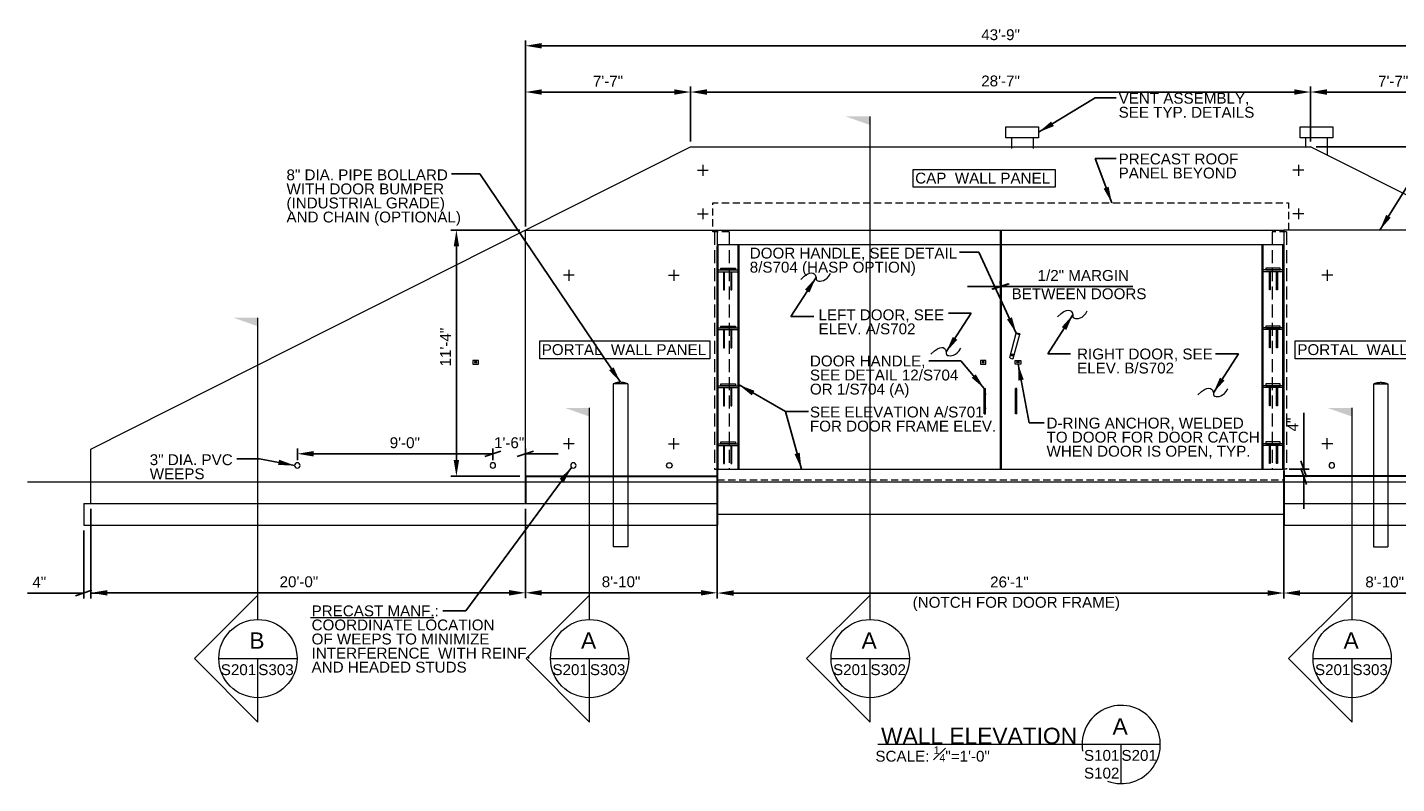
# Model space of a CAD drawing. Header units: inches. Extents: x 75 to 1262, y -279 to 511.
# Tile 2 of 3: x 75 to 832, y 93 to 511. Entities that reach past the tile are written whole.
import ezdxf
from ezdxf.enums import TextEntityAlignment as Align

# ---------------------------------------------------------------- set-up
doc = ezdxf.new("R2010")
doc.units = ezdxf.units.IN
doc.header["$LTSCALE"] = 16
doc.header["$MEASUREMENT"] = 0
for name, pattern in [('DGN Style 2', [0.448068, 0.268841, -0.179227]), ('DGN Style 3', [0.627296, 0.448068, -0.179227]), ('DGN Style 5', [0.313648, 0.13442, -0.179227]), ('HIDDEN', [0.375, 0.25, -0.125])]:
    doc.linetypes.add(name, pattern=pattern)
for name, color, linetype, lineweight in [('G-ANNO-DIM', 1, 'Continuous', 0), ('G-ANNO-TEXT', 7, 'Continuous', 0), ('Level 1', 7, 'Continuous', 0), ('S-FNDN-FTNG', 48, 'Continuous', 13), ('S-FNDN-PEDS', 48, 'Continuous', 30), ('S-WALL-LOAD', 3, 'Continuous', 13)]:
    doc.layers.add(name, color=color, linetype=linetype, lineweight=lineweight)
doc.styles.add("3 4 1'-0", font='arial.ttf', dxfattribs={"height": 2})
doc.styles.add("3 4 1'-0_0", font='arial.ttf')
doc.styles.add("_1 4 1'-0", font='arial.ttf', dxfattribs={"height": 6})
doc.dimstyles.new("1 4 1'-0", dxfattribs={"dimtxt": 6, "dimasz": 9, "dimexe": 3, "dimexo": 3, "dimgap": 3, "dimtad": 1, "dimdec": 0, "dimzin": 11, "dimdsep": 46, "dimlunit": 3, "dimtxsty": "_1 4 1'-0", "dimcen": 0.09, "dimadec": 4, "dimazin": 3, "dimtfac": 1, "dimtdec": 0, "dimtofl": 0, "dimtmove": 0, "dimatfit": 3, "dimfxl": 1, "dimfrac": 2, "dimtzin": 11, "dimarcsym": 0})
doc.dimstyles.new("3 4 1'-0", dxfattribs={"dimtxt": 2, "dimasz": 3, "dimexe": 1, "dimexo": 1, "dimgap": 1, "dimtad": 1, "dimdec": 0, "dimzin": 11, "dimdsep": 46, "dimlunit": 3, "dimtxsty": "3 4 1'-0", "dimcen": 0.09, "dimadec": 4, "dimazin": 3, "dimtfac": 1, "dimtdec": 0, "dimtofl": 0, "dimtmove": 0, "dimatfit": 3, "dimfxl": 1, "dimfrac": 2, "dimtzin": 11, "dimarcsym": 0})

# ---------------------------------------------------------------- blocks, each defined once
blk = doc.blocks.new('*D2')
at = {"layer": 'Defpoints', "color": 0, "lineweight": 0, "transparency": 16777216}
for p in [(441.79, 475.34), (441.79, 445.1), (350.55, 399.1)]:
    blk.add_point(p, dxfattribs=at)
at = {"layer": 'G-ANNO-DIM', "color": 0, "lineweight": -2, "transparency": 16777216}
for p, q in [((350.55, 402.1), (350.55, 478.34)), ((441.79, 448.1), (441.79, 478.34)), ((359.55, 475.34), (432.79, 475.34))]:
    blk.add_line(p, q, dxfattribs=at)
at = {"layer": 'G-ANNO-DIM', "color": 0, "lineweight": 0, "transparency": 16777216}
for points in [[(359.55, 476.84), (359.55, 473.84), (350.55, 475.34)], [(432.79, 476.84), (432.79, 473.84), (441.79, 475.34)]]:
    blk.add_solid(points, dxfattribs=at)
at = {"layer": 'G-ANNO-DIM', "color": 0, "transparency": 16777216, "insert": (396.17, 481.34), "char_height": 6, "attachment_point": 5, "style": "_1 4 1'-0"}
blk.add_mtext('7\'-7"', dxfattribs=at)
blk = doc.blocks.new('*D3')
at = {"layer": 'Defpoints', "color": 0, "lineweight": 0, "transparency": 16777216}
for p in [(784.31, 475.34), (441.79, 445.1), (784.31, 445.1)]:
    blk.add_point(p, dxfattribs=at)
at = {"layer": 'G-ANNO-DIM', "color": 0, "lineweight": -2, "transparency": 16777216}
for p, q in [((441.79, 448.1), (441.79, 478.34)), ((784.31, 448.1), (784.31, 478.34)), ((450.79, 475.34), (775.31, 475.34))]:
    blk.add_line(p, q, dxfattribs=at)
at = {"layer": 'G-ANNO-DIM', "color": 0, "lineweight": 0, "transparency": 16777216}
for points in [[(450.79, 476.84), (450.79, 473.84), (441.79, 475.34)], [(775.31, 476.84), (775.31, 473.84), (784.31, 475.34)]]:
    blk.add_solid(points, dxfattribs=at)
at = {"layer": 'G-ANNO-DIM', "color": 0, "transparency": 16777216, "insert": (613.05, 481.41), "char_height": 6, "attachment_point": 5, "style": "_1 4 1'-0"}
blk.add_mtext('28\'-7"', dxfattribs=at)
blk = doc.blocks.new('*D4')
at = {"layer": 'Defpoints', "color": 0, "lineweight": 0, "transparency": 16777216}
for p in [(875.55, 475.34), (784.31, 445.1), (875.55, 398.1)]:
    blk.add_point(p, dxfattribs=at)
at = {"layer": 'G-ANNO-DIM', "color": 0, "lineweight": -2, "transparency": 16777216}
for p, q in [((784.31, 448.1), (784.31, 478.34)), ((875.55, 401.1), (875.55, 478.34)), ((793.31, 475.34), (866.55, 475.34))]:
    blk.add_line(p, q, dxfattribs=at)
at = {"layer": 'G-ANNO-DIM', "color": 0, "lineweight": 0, "transparency": 16777216}
for points in [[(793.31, 476.84), (793.31, 473.84), (784.31, 475.34)], [(866.55, 476.84), (866.55, 473.84), (875.55, 475.34)]]:
    blk.add_solid(points, dxfattribs=at)
at = {"layer": 'G-ANNO-DIM', "color": 0, "transparency": 16777216, "insert": (829.93, 481.34), "char_height": 6, "attachment_point": 5, "style": "_1 4 1'-0"}
blk.add_mtext('7\'-7"', dxfattribs=at)
blk = doc.blocks.new('*D5')
at = {"layer": 'Defpoints', "color": 0, "lineweight": 0, "transparency": 16777216}
for p in [(875.55, 500.89), (350.55, 398.1), (875.55, 398.1)]:
    blk.add_point(p, dxfattribs=at)
at = {"layer": 'G-ANNO-DIM', "color": 0, "lineweight": -2, "transparency": 16777216}
for p, q in [((350.55, 401.1), (350.55, 503.89)), ((359.55, 500.89), (866.55, 500.89)), ((875.55, 401.1), (875.55, 503.89))]:
    blk.add_line(p, q, dxfattribs=at)
at = {"layer": 'G-ANNO-DIM', "color": 0, "lineweight": 0, "transparency": 16777216}
for points in [[(359.55, 502.39), (359.55, 499.39), (350.55, 500.89)], [(866.55, 502.39), (866.55, 499.39), (875.55, 500.89)]]:
    blk.add_solid(points, dxfattribs=at)
at = {"layer": 'G-ANNO-DIM', "color": 0, "transparency": 16777216, "insert": (613.05, 506.95), "char_height": 6, "attachment_point": 5, "style": "_1 4 1'-0"}
blk.add_mtext('43\'-9"', dxfattribs=at)
blk = doc.blocks.new('*D8')
at = {"layer": 'Defpoints', "color": 0, "lineweight": 0, "transparency": 16777216}
for p in [(784.31, 445.1), (1137, 445.1), (875.55, 399.1)]:
    blk.add_point(p, dxfattribs=at)
at = {"layer": 'G-ANNO-DIM', "color": 0, "lineweight": -2, "transparency": 16777216}
for p, q in [((787.31, 445.1), (1140, 445.1)), ((1137, 408.1), (1137, 436.1)), ((878.55, 399.1), (1140, 399.1))]:
    blk.add_line(p, q, dxfattribs=at)
at = {"layer": 'G-ANNO-DIM', "color": 0, "lineweight": 0, "transparency": 16777216}
for points in [[(1135.5, 436.1), (1138.5, 436.1), (1137, 445.1)], [(1135.5, 408.1), (1138.5, 408.1), (1137, 399.1)]]:
    blk.add_solid(points, dxfattribs=at)
at = {"layer": 'G-ANNO-DIM', "color": 0, "transparency": 16777216, "insert": (1130.94, 422.1), "char_height": 6, "attachment_point": 5, "rotation": 90, "style": "_1 4 1'-0"}
blk.add_mtext('3\'-10"', dxfattribs=at)
blk = doc.blocks.new('*D15')
at = {"layer": 'Defpoints', "color": 0, "lineweight": 0, "transparency": 16777216}
for p in [(769.55, 251.1), (875.55, 248.1), (769.55, 198.62)]:
    blk.add_point(p, dxfattribs=at)
at = {"layer": 'G-ANNO-DIM', "color": 0, "lineweight": -2, "transparency": 16777216}
for p, q in [((769.55, 248.1), (769.55, 195.62)), ((875.55, 245.1), (875.55, 195.62)), ((866.55, 198.62), (778.55, 198.62))]:
    blk.add_line(p, q, dxfattribs=at)
at = {"layer": 'G-ANNO-DIM', "color": 0, "lineweight": 0, "transparency": 16777216}
for points in [[(778.55, 200.12), (778.55, 197.12), (769.55, 198.62)], [(866.55, 200.12), (866.55, 197.12), (875.55, 198.62)]]:
    blk.add_solid(points, dxfattribs=at)
at = {"layer": 'G-ANNO-DIM', "color": 0, "transparency": 16777216, "insert": (825.23, 204.69), "char_height": 6, "attachment_point": 5, "style": "_1 4 1'-0"}
blk.add_mtext('8\'-10"', dxfattribs=at)
blk = doc.blocks.new('*D16')
at = {"layer": 'Defpoints', "color": 0, "lineweight": 0, "transparency": 16777216}
for p in [(110.55, 248.1), (350.55, 248.1), (350.55, 198.75)]:
    blk.add_point(p, dxfattribs=at)
at = {"layer": 'G-ANNO-DIM', "color": 0, "lineweight": -2, "transparency": 16777216}
for p, q in [((110.55, 245.1), (110.55, 195.75)), ((350.55, 245.1), (350.55, 195.75)), ((119.55, 198.75), (341.55, 198.75))]:
    blk.add_line(p, q, dxfattribs=at)
at = {"layer": 'G-ANNO-DIM', "color": 0, "lineweight": 0, "transparency": 16777216}
for points in [[(119.55, 200.25), (119.55, 197.25), (110.55, 198.75)], [(341.55, 200.25), (341.55, 197.25), (350.55, 198.75)]]:
    blk.add_solid(points, dxfattribs=at)
at = {"layer": 'G-ANNO-DIM', "color": 0, "transparency": 16777216, "insert": (225.4, 204.81), "char_height": 6, "attachment_point": 5, "style": "_1 4 1'-0"}
blk.add_mtext('20\'-0"', dxfattribs=at)
blk = doc.blocks.new('*D17')
at = {"layer": 'Defpoints', "color": 0, "lineweight": 0, "transparency": 16777216}
for p in [(350.55, 248.1), (456.55, 249.6), (456.55, 198.75)]:
    blk.add_point(p, dxfattribs=at)
at = {"layer": 'G-ANNO-DIM', "color": 0, "lineweight": -2, "transparency": 16777216}
for p, q in [((350.55, 245.1), (350.55, 195.75)), ((456.55, 246.6), (456.55, 195.75)), ((359.55, 198.75), (447.55, 198.75))]:
    blk.add_line(p, q, dxfattribs=at)
at = {"layer": 'G-ANNO-DIM', "color": 0, "lineweight": 0, "transparency": 16777216}
for points in [[(359.55, 200.25), (359.55, 197.25), (350.55, 198.75)], [(447.55, 200.25), (447.55, 197.25), (456.55, 198.75)]]:
    blk.add_solid(points, dxfattribs=at)
at = {"layer": 'G-ANNO-DIM', "color": 0, "transparency": 16777216, "insert": (403.38, 204.81), "char_height": 6, "attachment_point": 5, "style": "_1 4 1'-0"}
blk.add_mtext('8\'-10"', dxfattribs=at)
blk = doc.blocks.new('_Oblique_0.3')
at = {"color": 0, "linetype": 'ByBlock', "lineweight": -2}
for p, q in [((0, 0), (-1, 0)), ((0.5, 0.167), (-0.5, -0.167))]:
    blk.add_line(p, q, dxfattribs=at)
blk = doc.blocks.new('*D19')
at = {"layer": 'Defpoints', "color": 0, "lineweight": 0, "transparency": 16777216}
for p in [(110.55, 248.1), (106.55, 236.1), (106.55, 198.62)]:
    blk.add_point(p, dxfattribs=at)
at = {"layer": 'G-ANNO-DIM', "color": 0, "lineweight": -2, "transparency": 16777216}
for p, q in [((110.55, 245.1), (110.55, 195.62)), ((106.55, 233.1), (106.55, 195.62)), ((97.55, 198.62), (75.41, 198.62)), ((110.55, 198.62), (119.55, 198.62))]:
    blk.add_line(p, q, dxfattribs=at)
at = {"layer": 'G-ANNO-DIM', "color": 0, "lineweight": -2, "transparency": 16777216, "xscale": 9, "yscale": 9, "zscale": 9}
blk.add_blockref('_Oblique_0.3', (106.55, 198.62), dxfattribs=at)
at = {"layer": 'G-ANNO-DIM', "color": 0, "transparency": 16777216, "insert": (81.98, 204.62), "char_height": 6, "attachment_point": 5, "style": "_1 4 1'-0"}
blk.add_mtext('4"', dxfattribs=at)
blk = doc.blocks.new('_None')
blk = doc.blocks.new('*D21')
at = {"layer": 'Defpoints', "color": 0, "lineweight": 0, "transparency": 16777216}
for p in [(350.55, 399.1), (312.42, 263.1), (350.55, 263.1)]:
    blk.add_point(p, dxfattribs=at)
at = {"layer": 'G-ANNO-DIM', "color": 0, "lineweight": -2, "transparency": 16777216}
for p, q in [((347.55, 399.1), (309.42, 399.1)), ((312.42, 390.1), (312.42, 272.1)), ((347.55, 263.1), (309.42, 263.1))]:
    blk.add_line(p, q, dxfattribs=at)
at = {"layer": 'G-ANNO-DIM', "color": 0, "lineweight": 0, "transparency": 16777216}
for points in [[(310.92, 390.1), (313.92, 390.1), (312.42, 399.1)], [(310.92, 272.1), (313.92, 272.1), (312.42, 263.1)]]:
    blk.add_solid(points, dxfattribs=at)
at = {"layer": 'G-ANNO-DIM', "color": 0, "transparency": 16777216, "insert": (306.41, 334.46), "char_height": 6, "attachment_point": 5, "rotation": 90, "style": "_1 4 1'-0"}
blk.add_mtext('11\'-4"', dxfattribs=at)
blk = doc.blocks.new('*D22')
at = {"layer": 'Defpoints', "color": 0, "lineweight": 0, "transparency": 16777216}
for p in [(456.55, 236.1), (769.55, 236.1), (769.55, 198.62)]:
    blk.add_point(p, dxfattribs=at)
at = {"layer": 'G-ANNO-DIM', "color": 0, "lineweight": -2, "transparency": 16777216}
for p, q in [((456.55, 233.1), (456.55, 195.62)), ((769.55, 233.1), (769.55, 195.62)), ((465.55, 198.62), (760.55, 198.62))]:
    blk.add_line(p, q, dxfattribs=at)
at = {"layer": 'G-ANNO-DIM', "color": 0, "lineweight": 0, "transparency": 16777216}
for points in [[(465.55, 200.12), (465.55, 197.12), (456.55, 198.62)], [(760.55, 200.12), (760.55, 197.12), (769.55, 198.62)]]:
    blk.add_solid(points, dxfattribs=at)
at = {"layer": 'G-ANNO-DIM', "color": 0, "transparency": 16777216, "insert": (617.94, 204.69), "char_height": 6, "attachment_point": 5, "style": "_1 4 1'-0"}
blk.add_mtext('26\'-1"', dxfattribs=at)
blk = doc.blocks.new('*D23')
at = {"layer": 'Defpoints', "color": 0, "lineweight": 0, "transparency": 16777216}
for p in [(332.55, 275.53), (332.55, 269.1), (350.55, 257.1)]:
    blk.add_point(p, dxfattribs=at)
at = {"layer": 'G-ANNO-DIM', "color": 0, "lineweight": -2, "transparency": 16777216}
for p, q in [((323.55, 275.53), (314.55, 275.53)), ((332.55, 272.1), (332.55, 278.53)), ((350.55, 260.1), (350.55, 278.53)), ((359.55, 275.53), (368.55, 275.53))]:
    blk.add_line(p, q, dxfattribs=at)
at = {"layer": 'G-ANNO-DIM', "color": 0, "lineweight": -2, "transparency": 16777216, "xscale": 9, "yscale": 9, "zscale": 9}
blk.add_blockref('_Oblique_0.3', (332.55, 275.53), dxfattribs=at)
at = {"layer": 'G-ANNO-DIM', "color": 0, "lineweight": -2, "transparency": 16777216, "xscale": 9, "yscale": 9, "zscale": 9, "rotation": 180}
blk.add_blockref('_Oblique_0.3', (350.55, 275.53), dxfattribs=at)
at = {"layer": 'G-ANNO-DIM', "color": 0, "transparency": 16777216, "insert": (341.55, 281.6), "char_height": 6, "attachment_point": 5, "style": "_1 4 1'-0"}
blk.add_mtext('1\'-6"', dxfattribs=at)
blk = doc.blocks.new('*D24')
at = {"layer": 'Defpoints', "color": 0, "lineweight": 0, "transparency": 16777216}
for p in [(224.55, 275.53), (224.55, 269.1), (332.55, 269.1)]:
    blk.add_point(p, dxfattribs=at)
at = {"layer": 'G-ANNO-DIM', "color": 0, "lineweight": -2, "transparency": 16777216}
for p, q in [((224.55, 272.1), (224.55, 278.53)), ((323.55, 275.53), (233.55, 275.53)), ((332.55, 272.1), (332.55, 278.53))]:
    blk.add_line(p, q, dxfattribs=at)
at = {"layer": 'G-ANNO-DIM', "color": 0, "lineweight": 0, "transparency": 16777216}
blk.add_solid([(233.55, 277.03), (233.55, 274.03), (224.55, 275.53)], dxfattribs=at)
at = {"layer": 'G-ANNO-DIM', "color": 0, "lineweight": -2, "transparency": 16777216, "xscale": 9, "yscale": 9, "zscale": 9}
blk.add_blockref('_Oblique_0.3', (332.55, 275.53), dxfattribs=at)
at = {"layer": 'G-ANNO-DIM', "color": 0, "transparency": 16777216, "insert": (283.92, 281.6), "char_height": 6, "attachment_point": 5, "style": "_1 4 1'-0"}
blk.add_mtext('9\'-0"', dxfattribs=at)
blk = doc.blocks.new('*D25')
at = {"layer": 'Defpoints', "color": 0, "lineweight": 0, "transparency": 16777216}
for p in [(612.8, 366.15), (613.3, 367.9), (613.3, 366.15)]:
    blk.add_point(p, dxfattribs=at)
at = {"layer": 'G-ANNO-DIM', "color": 0, "lineweight": -2, "transparency": 16777216}
for p, q in [((612.8, 369.15), (612.8, 370.9)), ((613.3, 369.15), (613.3, 370.9)), ((603.8, 367.9), (594.8, 367.9)), ((622.3, 367.9), (686.18, 367.9))]:
    blk.add_line(p, q, dxfattribs=at)
at = {"layer": 'G-ANNO-DIM', "color": 0, "lineweight": -2, "transparency": 16777216, "xscale": 9, "yscale": 9, "zscale": 9}
blk.add_blockref('_Oblique_0.3', (612.8, 367.9), dxfattribs=at)
at = {"layer": 'G-ANNO-DIM', "color": 0, "lineweight": -2, "transparency": 16777216, "xscale": 9, "yscale": 9, "zscale": 9, "rotation": 180}
blk.add_blockref('_Oblique_0.3', (613.3, 367.9), dxfattribs=at)
at = {"layer": 'G-ANNO-DIM', "color": 0, "transparency": 16777216, "insert": (658.74, 374), "char_height": 6, "attachment_point": 5, "style": "_1 4 1'-0"}
blk.add_mtext('1/2" MARGIN', dxfattribs=at)
blk = doc.blocks.new('*D26')
at = {"layer": 'Defpoints', "color": 0, "lineweight": 0, "transparency": 16777216}
for p in [(769.55, 267.1), (780.49, 267.1), (769.55, 263.1)]:
    blk.add_point(p, dxfattribs=at)
at = {"layer": 'G-ANNO-DIM', "color": 0, "lineweight": -2, "transparency": 16777216}
for p, q in [((780.49, 276.1), (780.49, 298.24)), ((772.55, 267.1), (783.49, 267.1)), ((772.55, 263.1), (783.49, 263.1)), ((780.49, 254.1), (780.49, 245.1))]:
    blk.add_line(p, q, dxfattribs=at)
at = {"layer": 'G-ANNO-DIM', "color": 0, "lineweight": -2, "transparency": 16777216, "xscale": 9, "yscale": 9, "zscale": 9}
for p, rotation in [((780.49, 267.1), 270), ((780.49, 263.1), 90)]:
    blk.add_blockref('_Oblique_0.3', p, dxfattribs=dict(at, rotation=rotation))
at = {"layer": 'G-ANNO-DIM', "color": 0, "transparency": 16777216, "insert": (774.49, 291.67), "char_height": 6, "attachment_point": 5, "rotation": 90, "style": "_1 4 1'-0"}
blk.add_mtext('4"', dxfattribs=at)

msp = doc.modelspace()

# ---------------------------------------------------------------- linework, layer by layer
at = {"layer": 'G-ANNO-TEXT', "color": 7, "linetype": 'Continuous', "lineweight": 0}
for p, q in [((541.02536, 184.02441, -0.00002), (541.02536, 461.846, -0.00002)), ((202.79825, 184.02441, -0.00002), (202.79825, 350.70624, -0.00002)), ((386.02191, 184.02441, -0.00002), (386.02191, 300.82763, -0.00002)), ((807.27974, 184.02441, -0.00002), (807.27974, 300.82763, -0.00002))]:
    msp.add_line(p, q, dxfattribs=at)
at = {"layer": 'G-ANNO-TEXT'}
for p, q in [((619.04053, 450.09935, -0.00002), (619.04053, 444.09935, -0.00002)), ((631.04053, 450.09935, -0.00002), (631.04053, 444.09935, -0.00002)), ((781.54644, 450.09935, -0.00002), (781.54644, 445.09935, -0.00002)), ((793.54644, 450.09935, -0.00002), (793.54644, 440.44102, -0.00002)), ((445.54644, 432.09935), (451.54644, 432.09935)), ((448.54644, 435.09935), (448.54644, 429.09935)), ((780.54644, 432.09935), (774.54644, 432.09935)), ((777.54644, 435.09935), (777.54644, 429.09935)), ((448.54644, 411.09935), (448.54644, 405.09935)), ((777.54644, 411.09935), (777.54644, 405.09935)), ((445.54644, 408.09935), (451.54644, 408.09935)), ((780.54644, 408.09935), (774.54644, 408.09935)), ((456.54644, 399.09935, -0.00002), (769.54644, 399.09935, -0.00002)), ((456.54644, 398.09935), (456.54644, 399.09935)), ((612.79644, 399.09935, -0.00002), (612.79644, 267.09935, -0.00002)), ((613.29644, 399.09935, -0.00002), (613.29644, 267.09935, -0.00002)), ((769.54644, 399.09935), (769.54644, 398.09935)), ((456.54644, 391.09935, -0.00002), (769.54644, 391.09935, -0.00002)), ((377.54644, 374.09935), (371.54644, 374.09935)), ((374.54644, 377.09935), (374.54644, 371.09935)), ((429.54644, 374.09935), (435.54644, 374.09935)), ((432.54644, 377.09935), (432.54644, 371.09935)), ((457.04644, 377.09935, -0.00002), (468.04644, 377.09935, -0.00002)), ((457.04644, 376.09935, -0.00002), (468.04644, 376.09935, -0.00002)), ((769.04644, 377.09935, -0.00002), (758.04644, 377.09935, -0.00002)), ((769.04644, 376.09935, -0.00002), (758.04644, 376.09935, -0.00002)), ((796.54644, 374.09935), (790.54644, 374.09935)), ((793.54644, 377.09935), (793.54644, 371.09935)), ((457.04644, 345.09935, -0.00002), (468.04644, 345.09935, -0.00002)), ((457.04644, 344.09935, -0.00002), (468.04644, 344.09935, -0.00002)), ((618.15438, 328.76782), (621.74903, 342.18323)), ((620.08624, 328.25019), (623.68088, 341.66559)), ((621.73297, 342.12328), (621.7651, 342.24318)), ((621.99474, 342.37576), (623.56436, 341.95518)), ((623.66482, 341.60564), (623.69695, 341.72554)), ((769.04644, 345.09935, -0.00002), (758.04644, 345.09935, -0.00002)), ((769.04644, 344.09935, -0.00002), (758.04644, 344.09935, -0.00002)), ((618.40438, 328.33481), (618.15438, 328.76782)), ((618.40438, 328.33481), (619.65322, 328.00019)), ((619.65322, 328.00019), (620.08624, 328.25019)), ((399.04644, 314.09935), (399.04644, 224.09935)), ((407.04644, 314.09935), (399.04644, 314.09935)), ((407.04644, 314.09935), (407.04644, 224.09935)), ((457.04644, 313.09935, -0.00002), (468.04644, 313.09935, -0.00002)), ((457.04644, 312.09935, -0.00002), (468.04644, 312.09935, -0.00002)), ((604.04644, 297.59935, 0.00002), (604.04644, 311.59935, 0.00002)), ((604.04644, 311.59935, 0.00002), (604.79644, 311.59935, 0.00002)), ((604.79644, 297.59935, 0.00002), (604.79644, 311.59935, 0.00002)), ((621.29644, 297.59935, 0.00002), (621.29644, 311.59935, 0.00002)), ((622.04644, 311.59935, 0.00002), (621.29644, 311.59935, 0.00002)), ((622.04644, 297.59935, 0.00002), (622.04644, 311.59935, 0.00002)), ((769.04644, 313.09935, -0.00002), (758.04644, 313.09935, -0.00002)), ((769.04644, 312.09935, -0.00002), (758.04644, 312.09935, -0.00002)), ((819.04644, 314.09935), (819.04644, 224.09935)), ((819.04644, 314.09935), (827.04644, 314.09935)), ((827.04644, 314.09935), (827.04644, 224.09935)), ((604.04644, 297.59935, 0.00002), (604.79644, 297.59935, 0.00002)), ((622.04644, 297.59935, 0.00002), (621.29644, 297.59935, 0.00002)), ((377.54644, 281.09935), (371.54644, 281.09935)), ((374.54644, 278.09935), (374.54644, 284.09935)), ((429.54644, 281.09935), (435.54644, 281.09935)), ((432.54644, 278.09935), (432.54644, 284.09935)), ((457.04644, 281.09935, -0.00002), (468.04644, 281.09935, -0.00002)), ((457.04644, 280.09935, -0.00002), (468.04644, 280.09935, -0.00002)), ((769.04644, 281.09935, -0.00002), (758.04644, 281.09935, -0.00002)), ((769.04644, 280.09935, -0.00002), (758.04644, 280.09935, -0.00002)), ((796.54644, 281.09935), (790.54644, 281.09935)), ((793.54644, 278.09935), (793.54644, 284.09935)), ((75.4185, 260.09935, 0.00002), (1262.06007, 260.09935, 0.00002)), ((407.04644, 224.09935), (399.04644, 224.09935)), ((819.04644, 224.09935), (827.04644, 224.09935)), ((231.85812, 185.0285), (299.93838, 185.0285)), ((181.18329, 162.40945, -0.00002), (224.4132, 162.40945, -0.00002)), ((202.79825, 140.79449, -0.00002), (202.79825, 162.40945, -0.00002)), ((364.40695, 162.40945, -0.00002), (407.63687, 162.40945, -0.00002)), ((386.02191, 140.79449, -0.00002), (386.02191, 162.40945, -0.00002)), ((519.4104, 162.40945, -0.00002), (562.64032, 162.40945, -0.00002)), ((541.02536, 140.79449, -0.00002), (541.02536, 162.40945, -0.00002)), ((785.66478, 162.40945, -0.00002), (828.89469, 162.40945, -0.00002)), ((807.27974, 140.79449, -0.00002), (807.27974, 162.40945, -0.00002)), ((701.28257, 114.98273, -0.00002), (545.2204, 114.98273, -0.00002)), ((679.66761, 93.36778, -0.00002), (679.66761, 114.98273, -0.00002))]:
    msp.add_line(p, q, dxfattribs=at)
at = {"layer": 'G-ANNO-TEXT', "linetype": 'DGN Style 3'}
for p, q in [((455.04644, 398.09935, -0.00002), (455.04644, 267.09935, -0.00002)), ((463.04644, 398.09935, -0.00002), (463.04644, 267.09935, -0.00002)), ((763.04644, 398.09935, -0.00002), (763.04644, 267.09935, -0.00002)), ((771.04644, 398.09935, -0.00002), (771.04644, 267.09935, -0.00002)), ((455.04644, 267.09935), (456.54644, 267.09935)), ((771.04644, 267.09935), (769.54644, 267.09935))]:
    msp.add_line(p, q, dxfattribs=at)
at = {"layer": 'G-ANNO-TEXT', "linetype": 'DGN Style 5'}
msp.add_line((621.86555, 341.89364), (623.43518, 341.47306), dxfattribs=at)
at = {"layer": 'G-ANNO-TEXT', "linetype": 'HIDDEN'}
msp.add_line((456.54644, 261.09935, -0.00002), (769.54644, 261.09935, -0.00002), dxfattribs=at)
at = {"layer": 'G-ANNO-TEXT', "linetype": 'HIDDEN', "elevation": -0.00002, "flags": 128}
msp.add_lwpolyline([(463.04644, 398.09935), (454.04644, 398.09935), (454.04644, 414.09935), (772.04644, 414.09935), (772.04644, 398.09935), (763.04644, 398.09935)], dxfattribs=at)
at = {"layer": 'G-ANNO-TEXT', "elevation": -0.00002, "flags": 128}
for points in [[(458.54644, 378.09935), (466.54644, 378.09935), (466.54644, 377.09935), (466.54644, 377.09935)], [(466.54644, 377.09935), (458.54644, 377.09935), (458.54644, 378.09935)], [(460.04644, 376.09935), (460.04644, 366.09935), (460.54644, 366.09935), (460.54644, 376.09935)], [(464.04644, 376.09935), (464.04644, 366.09935), (464.54644, 366.09935), (464.54644, 376.09935)], [(767.54644, 378.09935), (759.54644, 378.09935), (759.54644, 377.09935), (759.54644, 377.09935)], [(759.54644, 377.09935), (767.54644, 377.09935), (767.54644, 378.09935)], [(762.04644, 376.09935), (762.04644, 366.09935), (761.54644, 366.09935), (761.54644, 376.09935)], [(766.04644, 376.09935), (766.04644, 366.09935), (765.54644, 366.09935), (765.54644, 376.09935)], [(458.54644, 346.09935), (466.54644, 346.09935), (466.54644, 345.09935), (466.54644, 345.09935)], [(466.54644, 345.09935), (458.54644, 345.09935), (458.54644, 346.09935)], [(460.04644, 344.09935), (460.04644, 334.09935), (460.54644, 334.09935), (460.54644, 344.09935)], [(464.04644, 344.09935), (464.04644, 334.09935), (464.54644, 334.09935), (464.54644, 344.09935)], [(767.54644, 346.09935), (759.54644, 346.09935), (759.54644, 345.09935), (759.54644, 345.09935)], [(759.54644, 345.09935), (767.54644, 345.09935), (767.54644, 346.09935)], [(762.04644, 344.09935), (762.04644, 334.09935), (761.54644, 334.09935), (761.54644, 344.09935)], [(766.04644, 344.09935), (766.04644, 334.09935), (765.54644, 334.09935), (765.54644, 344.09935)], [(458.54644, 314.09935), (466.54644, 314.09935), (466.54644, 313.09935), (466.54644, 313.09935)], [(466.54644, 313.09935), (458.54644, 313.09935), (458.54644, 314.09935)], [(460.04644, 312.09935), (460.04644, 302.09935), (460.54644, 302.09935), (460.54644, 312.09935)], [(464.04644, 312.09935), (464.04644, 302.09935), (464.54644, 302.09935), (464.54644, 312.09935)], [(767.54644, 314.09935), (759.54644, 314.09935), (759.54644, 313.09935), (759.54644, 313.09935)], [(759.54644, 313.09935), (767.54644, 313.09935), (767.54644, 314.09935)], [(762.04644, 312.09935), (762.04644, 302.09935), (761.54644, 302.09935), (761.54644, 312.09935)], [(766.04644, 312.09935), (766.04644, 302.09935), (765.54644, 302.09935), (765.54644, 312.09935)], [(458.54644, 282.09935), (466.54644, 282.09935), (466.54644, 281.09935), (466.54644, 281.09935)], [(466.54644, 281.09935), (458.54644, 281.09935), (458.54644, 282.09935)], [(460.04644, 280.09935), (460.04644, 270.09935), (460.54644, 270.09935), (460.54644, 280.09935)], [(464.04644, 280.09935), (464.04644, 270.09935), (464.54644, 270.09935), (464.54644, 280.09935)], [(767.54644, 282.09935), (759.54644, 282.09935), (759.54644, 281.09935), (759.54644, 281.09935)], [(759.54644, 281.09935), (767.54644, 281.09935), (767.54644, 282.09935)], [(762.04644, 280.09935), (762.04644, 270.09935), (761.54644, 270.09935), (761.54644, 280.09935)], [(766.04644, 280.09935), (766.04644, 270.09935), (765.54644, 270.09935), (765.54644, 280.09935)]]:
    msp.add_lwpolyline(points, dxfattribs=at)
for points in [[(202.79825, 184.02441), (202.79825, 197.53933), (167.66839, 162.44208), (202.79825, 127.34483), (202.79825, 140.79449, -1), (202.79825, 184.02441)], [(386.02191, 184.02441), (386.02191, 197.53933), (350.89206, 162.44208), (386.02191, 127.34483), (386.02191, 140.79449, -1), (386.02191, 184.02441)], [(541.02536, 184.02441), (541.02536, 197.53933), (505.89551, 162.44208), (541.02536, 127.34483), (541.02536, 140.79449, -1), (541.02536, 184.02441)], [(807.27974, 184.02441), (807.27974, 197.53933), (772.14988, 162.44208), (807.27974, 127.34483), (807.27974, 140.79449, -1), (807.27974, 184.02441)]]:
    msp.add_lwpolyline(points, format="xyb", dxfattribs=at)
at = {"layer": 'G-ANNO-TEXT'}
for centre, radius in [((604.42144, 308.59935, 0.00002), 0.375), ((604.42144, 300.59935, 0.00002), 0.375), ((430.04644, 269.09935, -0.00002), 1.5), ((202.79825, 162.40945, -0.00002), 21.61496), ((386.02191, 162.40945, -0.00002), 21.61496), ((541.02536, 162.40945, -0.00002), 21.61496), ((807.27974, 162.40945, -0.00002), 21.61496)]:
    msp.add_circle(centre, radius, dxfattribs=at)
at = {"layer": 'G-ANNO-TEXT', "extrusion": (0, 0, -1)}
for centre, radius in [((-621.67144, 308.59935, -0.00002), 0.375), ((-621.67144, 300.59935, -0.00002), 0.375), ((-224.54644, 269.09935, 0.00002), 1.5), ((-332.54644, 269.09935, 0.00002), 1.5), ((-377.04644, 269.09935, 0.00002), 1.5), ((-796.04644, 269.09935, 0.00002), 1.5)]:
    msp.add_circle(centre, radius, dxfattribs=at)
at = {"layer": 'G-ANNO-TEXT', "linetype": 'DGN Style 5'}
msp.add_arc((621.91408, 342.07475), 0.1875, 165, 255, dxfattribs=at)
at = {"layer": 'G-ANNO-TEXT', "extrusion": (0, 0, -1)}
for centre, start, end in [((-621.94621, 342.19465), 15, 105), ((-623.51584, 341.77407), 105, 195)]:
    msp.add_arc(centre, 0.1875, start, end, dxfattribs=at)
at = {"layer": 'G-ANNO-TEXT', "linetype": 'DGN Style 5', "extrusion": (0, 0, -1)}
msp.add_arc((-623.48371, 341.65417), 0.1875, 195, 285, dxfattribs=at)
at = {"layer": 'G-ANNO-TEXT'}
msp.add_arc((679.66761, 114.98273, -0.00002), 21.61496, 249.66196129, 189.79187067, dxfattribs=at)
for points, degree in [([(502.61355, 371.84588), (508.26153, 377.49633), (512.29701, 373.25722), (509.84031, 370.66778), (516.83195, 370.66778), (519.089, 375.08976)], 3), ([(644.48468, 351.15533), (650.13266, 356.80579), (654.16814, 352.56668), (651.71144, 349.97723), (658.70308, 349.97723), (660.96013, 354.39922)], 3), ([(574.52391, 330.6244), (580.17189, 336.27485), (584.20737, 332.03574), (581.75067, 329.4463), (588.74232, 329.4463), (590.99936, 333.86828)], 3), ([(407.04644, 314.09935), (403.04343, 315.9177), (399.04644, 314.09935)], 2), ([(722.10924, 308.09641), (727.75722, 313.74687), (731.7927, 309.50775), (729.336, 306.91831), (736.32765, 306.91831), (738.58469, 311.3403)], 3), ([(819.04644, 314.09935), (823.04946, 315.9177), (827.04644, 314.09935)], 2)]:
    msp.add_open_spline(points, degree=degree, dxfattribs=at)
at = {"layer": 'G-ANNO-TEXT', "color": 7, "linetype": 'Continuous', "lineweight": 13, "extrusion": (0, 0, -1)}
for points in [[(-541.02536, 461.846, 0.00002), (-527.47536, 461.846, 0.00002), (-541.02536, 457.07563, 0.00002)], [(-202.79825, 350.70624, 0.00002), (-189.24825, 350.70624, 0.00002), (-202.79825, 345.93587, 0.00002)], [(-386.02191, 300.82763, 0.00002), (-372.47191, 300.82763, 0.00002), (-386.02191, 296.05726, 0.00002)], [(-807.27974, 300.82763, 0.00002), (-793.72974, 300.82763, 0.00002), (-807.27974, 296.05726, 0.00002)]]:
    msp.add_solid(points, dxfattribs=at)
at = {"layer": 'G-ANNO-TEXT'}
for points in [[(616.04053, 456.09935, -0.00002), (634.04053, 456.09935, -0.00002), (634.04053, 450.09935, -0.00002), (616.04053, 450.09935, -0.00002)], [(778.54644, 456.09935, -0.00002), (796.54644, 456.09935, -0.00002), (796.54644, 450.09935, -0.00002), (778.54644, 450.09935, -0.00002)], [(564.74226, 432.61454), (643.21057, 432.61454), (643.21057, 422.73931), (564.74226, 422.73931)], [(358.42161, 337.8831), (452.34043, 337.8831), (452.34043, 328.00787), (358.42161, 328.00787)], [(775.85775, 337.8831), (869.77658, 337.8831), (869.77658, 328.00787), (775.85775, 328.00787)], [(324.54644, 327.09935), (321.54644, 327.09935), (321.54644, 325.09935), (324.54644, 325.09935)], [(323.62684, 326.25419), (322.46604, 326.25419), (322.46604, 325.94451), (323.62684, 325.94451)], [(604.90292, 327.09935), (601.90292, 327.09935), (601.90292, 325.09935), (604.90292, 325.09935)], [(603.98332, 326.25419), (602.82252, 326.25419), (602.82252, 325.94451), (603.98332, 325.94451)], [(619.17144, 330.47435), (619.92144, 330.47435), (619.92144, 329.72435), (619.17144, 329.72435)], [(621.18997, 327.09935), (624.18997, 327.09935), (624.18997, 325.09935), (621.18997, 325.09935)], [(622.10957, 326.25419), (623.27037, 326.25419), (623.27037, 325.94451), (622.10957, 325.94451)]]:
    msp.add_3dface(points, dxfattribs=at)
at = {"layer": 'G-ANNO-TEXT', "linetype": 'DGN Style 2'}
msp.add_3dface([(619.92144, 330.47435), (619.92144, 329.72435), (619.17144, 329.72435), (619.17144, 330.47435)], dxfattribs=at)
at = {"layer": 'Level 1'}
for p, q in [((456.54644, 266.09935, -0.00002), (456.54644, 390.09935, -0.00002)), ((457.04644, 267.09935, -0.00002), (457.04644, 391.09935, -0.00002)), ((468.04644, 267.09935, -0.00002), (468.04644, 391.09935, -0.00002)), ((468.54644, 267.09935, -0.00002), (468.54644, 391.09935, -0.00002)), ((757.54644, 267.09935, -0.00002), (757.54644, 391.09935, -0.00002)), ((758.04644, 267.09935, -0.00002), (758.04644, 391.09935, -0.00002)), ((769.04644, 267.09935, -0.00002), (769.04644, 391.09935, -0.00002))]:
    msp.add_line(p, q, dxfattribs=at)
at = {"layer": 'S-FNDN-FTNG'}
for p, q in [((456.54644, 267.09935, -0.00002), (769.54644, 267.09935, -0.00002)), ((106.54644, 248.09935, -0.00002), (106.54644, 236.09935, -0.00002)), ((106.54644, 248.09935, -0.00002), (456.54644, 248.09935, -0.00002)), ((456.54644, 242.09935), (769.54644, 242.09935)), ((769.54644, 248.09935, -0.00002), (1119.54644, 248.09935, -0.00002)), ((106.54644, 236.09935, -0.00002), (456.54644, 236.09935, -0.00002)), ((769.54644, 236.09935, -0.00002), (1119.54644, 236.09935, -0.00002))]:
    msp.add_line(p, q, dxfattribs=at)
at = {"layer": 'S-FNDN-PEDS'}
for p, q in [((456.54644, 269.09935, -0.00002), (456.54644, 236.09935, -0.00002)), ((769.54644, 266.09935, -0.00002), (769.54644, 236.09935, -0.00002)), ((350.54644, 263.09935, -0.00002), (456.54644, 263.09935, -0.00002)), ((350.54644, 263.09935, -0.00002), (350.54644, 248.09935, -0.00002)), ((875.54644, 263.09935, -0.00002), (769.54644, 263.09935, -0.00002))]:
    msp.add_line(p, q, dxfattribs=at)
at = {"layer": 'S-WALL-LOAD'}
for p, q in [((110.54644, 278.09935, -0.00002), (441.78611, 445.09935, -0.00002)), ((441.78611, 445.09935, -0.00002), (784.30677, 445.09935, -0.00002)), ((1115.54644, 278.09935, -0.00002), (784.30677, 445.09935, -0.00002)), ((110.54644, 248.09935, -0.00002), (110.54644, 278.09935, -0.00002))]:
    msp.add_line(p, q, dxfattribs=at)
at = {"layer": 'S-WALL-LOAD', "elevation": -0.00002, "flags": 128}
for points in [[(350.54644, 257.09935), (350.54644, 399.09935), (456.54644, 399.09935), (456.54644, 257.09935)], [(875.54644, 257.09935), (875.54644, 399.09935), (769.54644, 399.09935), (769.54644, 266.09935)]]:
    msp.add_lwpolyline(points, dxfattribs=at)

# ---------------------------------------------------------------- texts
at = {"layer": 'G-ANNO-TEXT', "color": 7, "style": "_1 4 1'-0"}
for s, p in [('CAP  WALL PANEL', (565.87353, 430.80032)), ('PORTAL  WALL PANEL', (359.55287, 336.06888)), ('PORTAL  WALL PANEL', (776.98902, 336.06888)), ('(NOTCH FOR DOOR FRAME)', (564.46821, 196.48872))]:
    msp.add_text(s, height=6, dxfattribs=at).set_placement(p, align=Align.TOP_LEFT)
at = {"layer": 'G-ANNO-TEXT', "color": 7, "linetype": 'Continuous', "lineweight": 0, "style": "_1 4 1'-0"}
for p in [(385.45344, 172.38991, -0.00002), (540.45689, 172.38991, -0.00002), (806.71127, 172.38991, -0.00002)]:
    msp.add_text('A', height=9, dxfattribs=at).set_placement(p, align=Align.MIDDLE_CENTER)
for s, p in [('S201', (192.0361, 153.29171, -0.00002)), ('S303', (212.74257, 153.29171, -0.00002)), ('S201', (375.25977, 153.29171, -0.00002)), ('S303', (395.96624, 153.29171, -0.00002)), ('S201', (530.26322, 153.29171, -0.00002)), ('S302', (550.96969, 153.29171, -0.00002)), ('S201', (796.5176, 153.29171, -0.00002)), ('S303', (817.22407, 153.29171, -0.00002))]:
    msp.add_text(s, height=6, dxfattribs=at).set_placement(p, align=Align.CENTER)
at = {"layer": 'G-ANNO-TEXT', "color": 7, "char_height": 6, "attachment_point": 1, "style": "_1 4 1'-0"}
for s, insert, line_spacing_factor in [('VENT ASSEMBLY,\\PSEE TYP. DETAILS', (678.26322, 474.92173), 0.776524), ('PRECAST ROOF\\PPANEL BEYOND', (678.26322, 441.37498), 0.776524), ('8" DIA. PIPE BOLLARD\\PWITH DOOR BUMPER\\P(INDUSTRIAL GRADE)\\PAND CHAIN (OPTIONAL)', (218.54508, 432.59828), 0.776524), ('DOOR HANDLE, SEE DETAIL\\P8/S704 (HASP OPTION)', (474.47474, 389.37476), 0.776524), ('BETWEEN DOORS', (619.13349, 366.92293), 0.6), ('LEFT DOOR, SEE\\PELEV. A/S702', (512.46944, 355.29546), 0.776524), ('RIGHT DOOR, SEE\\PELEV. B/S702', (655.29918, 333.64589), 0.776524), ('DOOR HANDLE,\\PSEE DETAIL 12/S704\\POR 1/S704 (A)', (507.71635, 329.79307, 0.00002), 0.776524), ('SEE ELEVATION A/S701\\PFOR DOOR FRAME ELEV.', (507.71635, 301.59676), 0.776524), ('D-RING ANCHOR, WELDED\\PTO DOOR FOR DOOR CATCH\\PWHEN DOOR IS OPEN, TYP.', (638.43453, 295.49242), 0.776524), ('3" DIA. PVC\\PWEEPS', (143.00051, 275.26439), 0.776524), ('PRECAST MANF.:\\PCOORDINATE LOCATION\\POF WEEPS TO MINIMIZE\\PINTERFERENCE  WITH REINF. \\PAND HEADED STUDS', (232.41936, 191.76285), 0.776524)]:
    msp.add_mtext(s, dxfattribs=dict(at, insert=insert, line_spacing_factor=line_spacing_factor))
at = {"layer": 'G-ANNO-TEXT', "color": 7, "linetype": 'Continuous', "lineweight": 0, "line_spacing_factor": 0.72, "style": "_1 4 1'-0"}
for s, insert, char_height, attachment_point in [('\\fArial|b0|i0|c00|p39;B', (202.22978, 172.38991, -0.00002), 9, 5), ('\\fArial|b0|i0|c00|p39;A', (679.09915, 124.96319, -0.00002), 9, 5), ('\\fArial|b0|i0|c00|p39;SCALE: {\\H0.7x;\\A1;\\S1#4;}"=1\'-0"', (575.50318, 105.41108, 0), 6, 8), ('\\fArial|b0|i0|c00|p39;S101', (668.90547, 105.86499, -0.00002), 6, 8), ('\\fArial|b0|i0|c00|p39;S201', (689.61194, 105.86499, -0.00002), 6, 8), ('{\\fArial|b0|i0|c0|p39;S102}', (668.90547, 96.08404, -0.00002), 6, 8)]:
    msp.add_mtext(s, dxfattribs=dict(at, insert=insert, char_height=char_height, attachment_point=attachment_point))
at = {"layer": 'G-ANNO-TEXT', "color": 7, "linetype": 'Continuous', "lineweight": 13, "insert": (601.17169, 115.12272, 0), "char_height": 9, "attachment_point": 8, "line_spacing_factor": 0.72, "style": "_1 4 1'-0"}
msp.add_mtext('WALL ELEVATION', dxfattribs=at)

# ---------------------------------------------------------------- dimensions: what is measured, and where the dimension line sits
at = {"layer": 'G-ANNO-DIM'}
for base, p1, p2, picture, middle in [((875.54644, 500.88667), (350.54644, 398.09935), (875.54644, 398.09935), '*D5', (613.04644, 506.95216)), ((441.78611, 475.34345), (350.54644, 399.09935), (441.78611, 445.09935), '*D2', (396.16628, 481.34345)), ((784.30677, 475.34345), (441.78611, 445.09935), (784.30677, 445.09935), '*D3', (613.04644, 481.40689)), ((875.54644, 475.34345), (784.30677, 445.09935), (875.54644, 398.09935), '*D4', (829.92661, 481.34345))]:
    dim = msp.add_linear_dim(base=base, p1=p1, p2=p2, dimstyle="1 4 1'-0", dxfattribs=at)
    dim.commit()
    dim.dimension.update_dxf_attribs({"geometry": picture, "text_midpoint": middle})
dim = msp.add_linear_dim(base=(1137.00172, 445.09935), p1=(875.54644, 399.09935), p2=(784.30677, 445.09935), angle=90, dimstyle="1 4 1'-0", dxfattribs=at)
dim.commit()
dim.dimension.update_dxf_attribs({"geometry": '*D8', "text_midpoint": (1130.93623, 422.09935)})
for base, p1, p2, angle, picture, middle in [((312.41878, 263.09935), (350.54644, 399.09935), (350.54644, 263.09935), 270, '*D21', (312.41878, 334.46488)), ((769.54644, 198.62297, -0.00002), (875.54644, 248.09935, -0.00002), (769.54644, 251.09935, -0.00002), 180, '*D15', (825.22734, 198.62297, -0.00002))]:
    dim = msp.add_linear_dim(base=base, p1=p1, p2=p2, angle=angle, dimstyle="1 4 1'-0", dxfattribs=at)
    dim.commit()
    dim.dimension.update_dxf_attribs({"geometry": picture, "text_midpoint": middle, "dimtype": 160})
dim = msp.add_linear_dim(base=(613.29644, 367.90259, -0.00002), p1=(612.79644, 366.1463, -0.00002), p2=(613.29644, 366.1463, -0.00002), text='1/2" MARGIN', dimstyle="1 4 1'-0", override={"dimdec": 4, "dimlunit": 4, "dimblk": '_Oblique_0.3', "dimtdec": 4}, dxfattribs=at)
dim.commit()
dim.dimension.update_dxf_attribs({"geometry": '*D25', "text_midpoint": (658.73846, 367.90259, -0.00002), "dimtype": 160})
for base, p1, p2, angle, override, picture, middle in [((780.49303, 267.09935, -0.00002), (769.54644, 263.09935, -0.00002), (769.54644, 267.09935, -0.00002), 90, {"dimblk": '_Oblique_0.3'}, '*D26', (780.49303, 291.66824, -0.00002)), ((224.54644, 275.53397), (332.54644, 269.09935), (224.54644, 269.09935), 180, {"dimblk1": '_Oblique_0.3', "dimsah": 1}, '*D24', (283.91524, 275.53397)), ((332.54644, 275.53397), (350.54644, 257.09935), (332.54644, 269.09935), 180, {"dimblk": '_Oblique_0.3'}, '*D23', (341.54644, 275.53397)), ((106.54644, 198.62289), (110.54644, 248.09935), (106.54644, 236.09935), 180, {"dimblk1": 'None', "dimblk2": '_Oblique_0.3', "dimsah": 1}, '*D19', (81.97755, 198.62289))]:
    dim = msp.add_linear_dim(base=base, p1=p1, p2=p2, angle=angle, dimstyle="1 4 1'-0", override=override, dxfattribs=at)
    dim.commit()
    dim.dimension.update_dxf_attribs({"geometry": picture, "text_midpoint": middle, "dimtype": 160})
for base, p1, p2, picture, middle in [((350.54644, 198.74607), (110.54644, 248.09935), (350.54644, 248.09935), '*D16', (225.39628, 198.74607)), ((456.54644, 198.74607), (350.54644, 248.09935), (456.54644, 249.59935), '*D17', (403.38116, 198.74607)), ((769.54644, 198.62297), (456.54644, 236.09935), (769.54644, 236.09935), '*D22', (617.94051, 198.62297))]:
    dim = msp.add_linear_dim(base=base, p1=p1, p2=p2, dimstyle="1 4 1'-0", dxfattribs=at)
    dim.commit()
    dim.dimension.update_dxf_attribs({"geometry": picture, "text_midpoint": middle, "dimtype": 160})

# ---------------------------------------------------------------- leaders
at = {"layer": 'G-ANNO-TEXT'}
for points, dimstyle, override in [([(634.04053, 453.09935), (665.30579, 472.14651), (676.91863, 472.14651)], "1 4 1'-0", {"dimgap": 6}), ([(674.51832, 414.09935), (665.30579, 438.59976), (676.91863, 438.59976)], "1 4 1'-0", {"dimgap": 6}), ([(403.04637, 315.00852), (325.32304, 430.07996), (309.64819, 430.07996)], "1 4 1'-0", {"dimgap": 6}), ([(822.54644, 399.09935, -0.00002), (840.62302, 427.88406, -0.00002), (868.94935, 427.88406, -0.00002)], "3 4 1'-0", {"dimtxt": 6, "dimasz": 9, "dimgap": 6, "dimtxsty": "3 4 1'-0_0"}), ([(621.74903, 342.18323), (600.95426, 386.81359), (590.36306, 386.81359)], "1 4 1'-0", {"dimgap": 6}), ([(511.10772, 372.97962), (497.24489, 351.45016), (509.87385, 351.45016)], "1 4 1'-0", {"dimgap": 6}), ([(583.01808, 331.75814), (596.8809, 353.2876), (584.25194, 353.2876)], "1 4 1'-0", {"dimgap": 6}), ([(652.97885, 352.28907), (639.11602, 330.75961), (651.74498, 330.75961)], "1 4 1'-0", {"dimgap": 6}), ([(604.04644, 311.59935, 0.00002), (591.04069, 326.90679, 0.00002), (573.46843, 326.90679, 0.00002)], "1 4 1'-0", {"dimgap": 6}), ([(730.60341, 309.23015), (744.46623, 330.75961), (731.83727, 330.75961)], "1 4 1'-0", {"dimgap": 6}), ([(622.68997, 325.09935), (628.81578, 292.7172), (637.08993, 292.7172)], "1 4 1'-0", {"dimgap": 6}), ([(468.54644, 313.53475), (494.30789, 298.80571), (506.93685, 298.80571)], "1 4 1'-0", {"dimgap": 6}), ([(503.04673, 267.09935), (494.30789, 298.80571), (506.93685, 298.80571)], "1 4 1'-0", {"dimgap": 6}), ([(223.04644, 269.09935), (203.72714, 272.79894), (191.09818, 272.79894)], "1 4 1'-0", {"dimgap": 6}), ([(375.98578, 268.03869), (317.61361, 188.75149), (304.98465, 188.75149)], "1 4 1'-0", {"dimgap": 6})]:
    msp.add_leader(points, dimstyle=dimstyle, override=override, dxfattribs=at)

doc.saveas('drawing.dxf')
